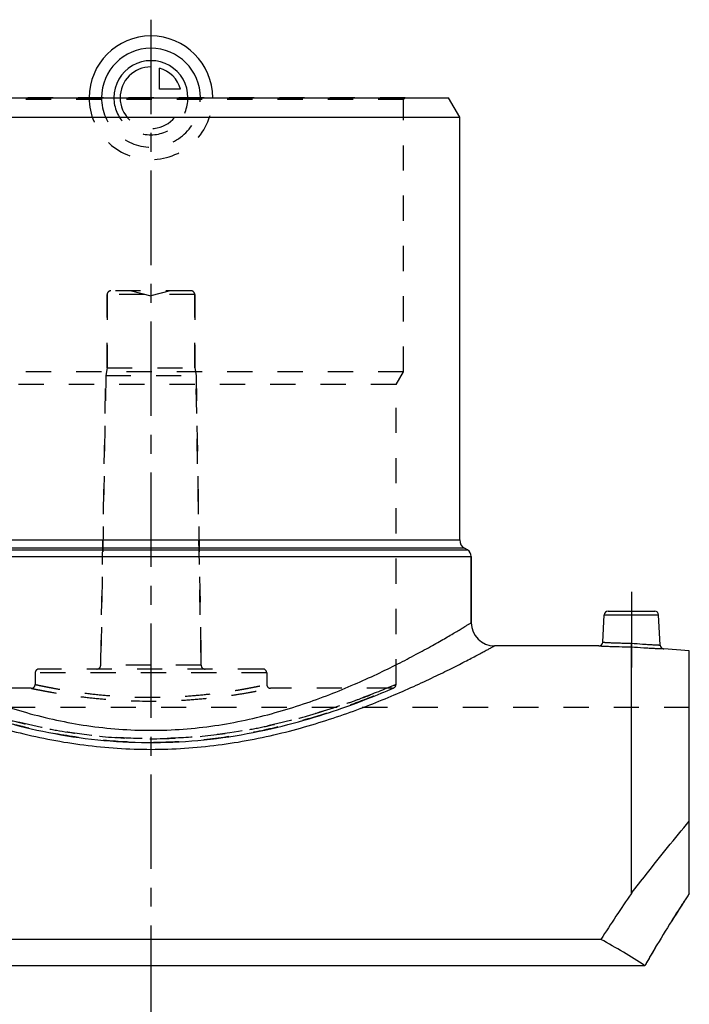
# Model space of a CAD drawing. Header units: millimetres. Extents: x 0 to 1000, y 0 to 1000.
# Tile 3 of 3: x 477 to 651, y 414 to 669. Entities that reach past the tile are written whole.
import ezdxf

# ---------------------------------------------------------------- set-up
doc = ezdxf.new("R2010")
doc.units = ezdxf.units.MM
doc.header["$LTSCALE"] = 65.185185
doc.linetypes.add('CENTER', pattern=[0.6, 0.375, -0.075, 0.075, -0.075])
doc.linetypes.add('HIDDEN', pattern=[0.2, 0.1, -0.1])
for name, color, linetype in [('ACHSEN_S', 7, 'CONTINUOUS'), ('FASEN', 7, 'CONTINUOUS'), ('KOERPER', 7, 'CONTINUOUS'), ('KONST.EL_MIT_GEO', 7, 'CONTINUOUS'), ('KONSTR_EL', 7, 'CONTINUOUS'), ('KURVEN', 7, 'CONTINUOUS')]:
    doc.layers.add(name, color=color, linetype=linetype)

msp = doc.modelspace()

# ---------------------------------------------------------------- linework, layer by layer
at = {"layer": 'ACHSEN_S', "color": 2, "linetype": 'CENTER'}
msp.add_line((511, 669.22), (511, 330.78), dxfattribs=at)
at = {"layer": 'FASEN', "color": 7, "linetype": 'Continuous'}
for p, q in [((433.89, 649), (588.11, 649)), ((591, 644), (588.11, 649)), ((431, 644), (591, 644)), ((650.5, 505.69), (643.87, 506.27))]:
    msp.add_line(p, q, dxfattribs=at)
at = {"layer": 'KOERPER', "color": 7, "linetype": 'Continuous'}
for p, q in [((591, 534.44), (591, 644)), ((594, 513), (594, 530.11)), ((627.08, 507), (600, 507))]:
    msp.add_line(p, q, dxfattribs=at)
at = {"layer": 'KOERPER', "color": 8, "linetype": 'HIDDEN'}
for p, q in [((499.65, 579), (499.65, 598)), ((522.35, 579), (522.35, 598)), ((497.99, 501.98), (499.3, 577)), ((499.65, 579), (499.3, 577)), ((499.3, 577), (522.7, 577)), ((499.65, 579), (522.35, 579)), ((522.35, 579), (522.7, 577)), ((524.01, 501.98), (522.7, 577)), ((481, 500), (481, 497)), ((541, 500), (541, 497)), ((480, 496), (448.5, 496)), ((573.5, 496), (542, 496)), ((650.5, 491), (371.5, 491))]:
    msp.add_line(p, q, dxfattribs=at)
at = {"layer": 'KOERPER', "color": 2, "linetype": 'CENTER'}
msp.add_line((635.5, 521), (635.5, 501.39), dxfattribs=at)
at = {"layer": 'KONST.EL_MIT_GEO', "color": 8, "linetype": 'HIDDEN'}
for p, q in [((576.9, 649), (445.1, 649)), ((576.4, 648.5), (445.6, 648.5)), ((576.4, 648.5), (576.9, 649)), ((576.4, 578), (576.4, 648.5)), ((499.65, 598), (499.65, 579)), ((522.35, 598), (499.65, 598)), ((521.35, 599), (500.65, 599)), ((506, 599), (511, 597.66)), ((516, 599), (511, 597.66)), ((522.35, 598), (522.35, 579)), ((576.4, 578), (445.6, 578)), ((499.3, 577), (497.99, 501.98)), ((522.7, 577), (524.01, 501.98)), ((574.5, 574.71), (576.4, 578)), ((574.5, 574.71), (447.5, 574.71)), ((574.5, 497), (574.5, 574.71)), ((481, 500), (481, 497)), ((541, 500), (481, 500)), ((540, 501), (482, 501)), ((524.01, 501.98), (497.99, 501.98)), ((541, 500), (541, 497)), ((574.5, 497), (572.09, 496)), ((572.17, 495.35), (573.13, 495.76)), ((573.13, 495.76), (573.89, 496.08)), ((566.93, 493.24), (568.4, 493.82)), ((568.4, 493.82), (569.7, 494.33)), ((569.7, 494.33), (570.82, 494.79)), ((561.48, 491.21), (562.5, 491.58)), ((495.6, 482.84), (497.2, 482.66)), ((497.2, 482.66), (498.82, 482.5))]:
    msp.add_line(p, q, dxfattribs=at)
at = {"layer": 'KONST.EL_MIT_GEO', "color": 7, "linetype": 'Continuous'}
for p, q in [((431, 534.44), (591, 534.44)), ((429, 531.85), (593, 531.85)), ((592.25, 532.28), (429.75, 532.28)), ((593, 531.85), (592.25, 532.28)), ((428, 530.11), (594, 530.11)), ((594, 530.11), (594, 513)), ((629.45, 516), (641.55, 516)), ((628.08, 507.95), (628.45, 515.05)), ((628.45, 515.05), (642.55, 515.05)), ((642.96, 507.21), (642.55, 515.05)), ((635.5, 442.88), (635.5, 506.77))]:
    msp.add_line(p, q, dxfattribs=at)
at = {"layer": 'KONST.EL_MIT_GEO', "color": 8, "linetype": 'HIDDEN'}
for points in [[(570.82, 494.79), (571.31, 494.99), (572.17, 495.35)], [(562.5, 491.58), (563.47, 491.93), (564.4, 492.28), (565.29, 492.61), (566.93, 493.24)], [(550.64, 487.73), (551.98, 488.12), (553.29, 488.51), (554.57, 488.91), (555.82, 489.3), (557.03, 489.69), (558.2, 490.08), (559.33, 490.46), (560.43, 490.84), (561.48, 491.21)], [(498.82, 482.5), (500.44, 482.37), (502.06, 482.25), (503.68, 482.15), (505.3, 482.07), (506.93, 482.01), (508.56, 481.97), (510.19, 481.95), (511.81, 481.95), (513.44, 481.97), (515.07, 482.01), (516.7, 482.07), (518.32, 482.15), (519.94, 482.25), (521.56, 482.37), (523.18, 482.5), (524.8, 482.66), (526.4, 482.84), (528.01, 483.03), (529.61, 483.24), (531.2, 483.47), (532.79, 483.72), (534.36, 483.98), (535.92, 484.26), (537.47, 484.56), (539.01, 484.87), (540.53, 485.19), (542.04, 485.52), (543.53, 485.87), (545, 486.23), (546.45, 486.59), (547.87, 486.97), (549.27, 487.35), (550.64, 487.73)], [(475.55, 486.59), (477, 486.23), (478.47, 485.87), (479.96, 485.52), (481.47, 485.19), (482.99, 484.87), (484.53, 484.56), (486.08, 484.26), (487.64, 483.98), (489.21, 483.72), (490.8, 483.47), (492.39, 483.24), (493.99, 483.03), (495.6, 482.84)]]:
    msp.add_lwpolyline(points, dxfattribs=at)
for centre, start, end in [((500.65, 598), 90, 180), ((521.35, 598), 0, 90), ((482, 500), 90, 180), ((496.99, 502), 270, 359), ((525.01, 502), 181, 270), ((540, 500), 0, 90), ((480, 497), 269.9998, 0.0001), ((542, 497), 179.9999, 270.0002), ((573.5, 497), 270.0001, 0)]:
    msp.add_arc(centre, 1, start, end, dxfattribs=at)
at = {"layer": 'KONST.EL_MIT_GEO', "color": 7, "linetype": 'Continuous'}
for centre, radius, start, end in [((593.5, 534.44), 2.5, 180, 240), ((592, 530.11), 2, 0, 60), ((629.45, 515), 1, 90, 177), ((641.55, 515), 1, 3, 90), ((600, 513), 6, 180, 270), ((627.08, 508), 1, 269.9995, 357), ((643.96, 507.26), 1, 183, 265.0004)]:
    msp.add_arc(centre, radius, start, end, dxfattribs=at)
for points, knots in [([(428, 513), (428, 513), (428.01, 512.99), (428.03, 512.98), (428.06, 512.96), (428.11, 512.93), (428.17, 512.9), (428.27, 512.83), (428.44, 512.73), (428.67, 512.59), (428.96, 512.41), (429.3, 512.21), (429.86, 511.87), (430.67, 511.38), (431.79, 510.71), (433.11, 509.94), (434.61, 509.07), (436.28, 508.11), (438.84, 506.66), (442.44, 504.7), (447.21, 502.21), (452.54, 499.6), (458.41, 496.94), (464.77, 494.32), (471.59, 491.85), (481.43, 488.8), (494.57, 485.94), (511, 484.7), (527.43, 485.94), (540.57, 488.8), (550.41, 491.85), (557.23, 494.32), (563.59, 496.94), (569.46, 499.6), (574.79, 502.21), (579.56, 504.7), (583.16, 506.66), (585.72, 508.11), (587.39, 509.07), (588.89, 509.94), (590.21, 510.71), (591.33, 511.38), (592.14, 511.87), (592.7, 512.21), (593.04, 512.41), (593.33, 512.59), (593.56, 512.73), (593.73, 512.83), (593.83, 512.9), (593.89, 512.93), (593.94, 512.96), (593.97, 512.98), (593.99, 512.99), (594, 513), (594, 513)], [0, 0, 0, 0, 0.000044, 0.000175, 0.000393, 0.000698, 0.00109, 0.001568, 0.002785, 0.004345, 0.006246, 0.008484, 0.011055, 0.017177, 0.024572, 0.03319, 0.042979, 0.053885, 0.065852, 0.092739, 0.1232, 0.156822, 0.193234, 0.232106, 0.273137, 0.316046, 0.406265, 0.5, 0.593735, 0.683954, 0.726863, 0.767894, 0.806766, 0.843178, 0.8768, 0.907261, 0.934148, 0.946115, 0.957021, 0.966811, 0.975428, 0.982823, 0.988945, 0.991516, 0.993754, 0.995655, 0.997215, 0.998432, 0.99891, 0.999302, 0.999607, 0.999825, 0.999956, 1, 1, 1, 1]), ([(628.08, 507.95), (628.09, 507.94), (628.14, 507.95), (628.24, 507.94), (628.42, 507.93), (628.67, 507.91), (628.98, 507.89), (629.52, 507.86), (630.33, 507.82), (631.45, 507.78), (632.72, 507.74), (634.1, 507.72), (635.05, 507.71), (635.54, 507.71)], [0, 0, 0, 0, 0.004824, 0.019245, 0.043122, 0.076224, 0.118226, 0.168719, 0.29315, 0.44472, 0.617598, 0.805108, 1, 1, 1, 1]), ([(635.5, 506.77), (635.5, 506.86), (635.52, 507.18), (635.53, 507.49), (635.54, 507.71)], [0, 0, 0, 0, 0.309368, 1, 1, 1, 1]), ([(635.54, 507.71), (636.48, 507.62), (637.86, 507.5), (639.61, 507.38), (640.72, 507.31), (641.63, 507.27), (642.25, 507.24), (642.62, 507.22), (642.79, 507.22), (642.9, 507.21), (642.95, 507.21), (642.96, 507.21)], [0, 0, 0, 0, 0.382656, 0.555588, 0.707164, 0.831534, 0.923923, 0.956968, 0.980798, 0.995188, 1, 1, 1, 1]), ([(422, 507), (422.01, 507), (422.03, 506.98), (422.07, 506.96), (422.15, 506.92), (422.28, 506.85), (422.49, 506.73), (422.75, 506.59), (423.21, 506.34), (423.92, 505.95), (424.95, 505.4), (426.19, 504.74), (427.64, 503.97), (429.29, 503.11), (431.13, 502.17), (433.94, 500.75), (437.88, 498.83), (443.08, 496.41), (448.89, 493.87), (455.24, 491.31), (462.09, 488.81), (469.41, 486.46), (479.89, 483.6), (493.76, 480.95), (511, 479.81), (528.24, 480.95), (542.11, 483.6), (552.59, 486.46), (559.91, 488.81), (566.76, 491.31), (573.11, 493.87), (578.92, 496.41), (584.12, 498.83), (588.06, 500.75), (590.87, 502.17), (592.71, 503.11), (594.36, 503.97), (595.81, 504.74), (597.05, 505.4), (598.08, 505.95), (598.79, 506.34), (599.25, 506.59), (599.51, 506.73), (599.72, 506.85), (599.85, 506.92), (599.93, 506.96), (599.97, 506.98), (599.99, 507), (600, 507)], [0, 0, 0, 0, 0.000177, 0.000399, 0.000709, 0.001593, 0.002829, 0.004413, 0.006343, 0.011225, 0.017437, 0.024935, 0.033669, 0.043583, 0.054619, 0.066719, 0.093871, 0.124575, 0.1584, 0.194956, 0.233895, 0.274899, 0.31767, 0.407261, 0.5, 0.592739, 0.68233, 0.725101, 0.766105, 0.805043, 0.8416, 0.875425, 0.906129, 0.933281, 0.945381, 0.956417, 0.966331, 0.975065, 0.982563, 0.988775, 0.993657, 0.995587, 0.997171, 0.998407, 0.999291, 0.999601, 0.999823, 1, 1, 1, 1]), ([(627.08, 507), (627.09, 507), (627.15, 506.99), (627.27, 506.99), (627.47, 506.98), (627.75, 506.96), (628.1, 506.95), (628.71, 506.92), (629.63, 506.88), (630.89, 506.83), (632.87, 506.78), (634.43, 506.77), (635.5, 506.77)], [0, 0, 0, 0, 0.004848, 0.019339, 0.043325, 0.076563, 0.118713, 0.169351, 0.293996, 0.445597, 0.61829, 1, 1, 1, 1]), ([(635.5, 506.77), (636.56, 506.67), (638.11, 506.55), (640.08, 506.43), (641.34, 506.37), (642.25, 506.33), (642.85, 506.3), (643.21, 506.29), (643.48, 506.28), (643.68, 506.27), (643.8, 506.27), (643.86, 506.27), (643.87, 506.27)], [0, 0, 0, 0, 0.38204, 0.554772, 0.706353, 0.830914, 0.881496, 0.923585, 0.956764, 0.980703, 0.995163, 1, 1, 1, 1])]:
    msp.add_open_spline(points, degree=3, knots=knots, dxfattribs=at)
at = {"layer": 'KONST.EL_MIT_GEO', "color": 8, "linetype": 'HIDDEN'}
for points, knots in [([(635.5, 506.77), (635.5, 506.86), (635.52, 507.18), (635.53, 507.49), (635.54, 507.71)], [0, 0, 0, 0, 0.309368, 1, 1, 1, 1]), ([(447.5, 497), (447.5, 497), (447.51, 497), (447.52, 496.99), (447.55, 496.98), (447.6, 496.96), (447.69, 496.92), (447.83, 496.86), (448, 496.79), (448.22, 496.7), (448.47, 496.59), (448.88, 496.42), (449.49, 496.17), (450.33, 495.83), (451.32, 495.43), (452.45, 494.98), (453.72, 494.48), (455.68, 493.73), (458.44, 492.71), (462.11, 491.43), (466.24, 490.09), (470.79, 488.73), (475.72, 487.41), (481.01, 486.17), (488.6, 484.68), (498.62, 483.33), (511, 482.75), (523.38, 483.33), (533.4, 484.68), (540.99, 486.17), (546.28, 487.41), (551.21, 488.73), (555.76, 490.09), (559.89, 491.43), (563.56, 492.71), (566.32, 493.73), (568.28, 494.48), (569.55, 494.98), (570.68, 495.43), (571.67, 495.83), (572.51, 496.17), (573.12, 496.42), (573.53, 496.59), (573.78, 496.7), (574, 496.79), (574.17, 496.86), (574.31, 496.92), (574.4, 496.96), (574.45, 496.98), (574.48, 496.99), (574.49, 497), (574.5, 497), (574.5, 497)], [0, 0, 0, 0, 0.000041, 0.000162, 0.000365, 0.000649, 0.00146, 0.002594, 0.004049, 0.005823, 0.007915, 0.010322, 0.016068, 0.023034, 0.031189, 0.040497, 0.05092, 0.062417, 0.088465, 0.118296, 0.151562, 0.187922, 0.227043, 0.268591, 0.312228, 0.404287, 0.5, 0.595713, 0.687772, 0.731409, 0.772957, 0.812078, 0.848438, 0.881704, 0.911535, 0.937583, 0.94908, 0.959503, 0.968811, 0.976966, 0.983932, 0.989678, 0.992085, 0.994177, 0.995951, 0.997406, 0.99854, 0.999351, 0.999635, 0.999838, 0.999959, 1, 1, 1, 1]), ([(448.5, 496), (448.53, 495.99), (448.58, 495.96), (448.69, 495.92), (448.89, 495.83), (449.25, 495.68), (449.79, 495.46), (450.47, 495.17), (451.31, 494.83), (452.29, 494.43), (453.87, 493.8), (456.17, 492.9), (459.32, 491.72), (462.95, 490.45), (467.02, 489.11), (471.5, 487.76), (478.16, 485.97), (487.24, 484), (498.85, 482.42), (511, 481.85), (523.15, 482.42), (534.76, 484), (543.84, 485.97), (550.5, 487.76), (554.98, 489.11), (559.05, 490.45), (562.68, 491.72), (565.83, 492.9), (568.13, 493.8), (569.71, 494.43), (570.69, 494.83), (571.53, 495.17), (572.21, 495.46), (572.75, 495.68), (573.11, 495.83), (573.31, 495.92), (573.42, 495.96), (573.47, 495.99), (573.5, 496)], [0, 0, 0, 0, 0.000655, 0.001472, 0.002615, 0.005871, 0.010405, 0.016195, 0.023211, 0.031421, 0.040788, 0.062828, 0.08899, 0.118917, 0.152252, 0.188648, 0.227767, 0.312819, 0.404623, 0.5, 0.595377, 0.687181, 0.772233, 0.811352, 0.847748, 0.881083, 0.91101, 0.937172, 0.959212, 0.968579, 0.976789, 0.983805, 0.989595, 0.994129, 0.997385, 0.998528, 0.999345, 1, 1, 1, 1]), ([(572.09, 496), (569.22, 494.83), (561.76, 491.96), (548.29, 487.68), (534.18, 484.66), (521.29, 483.21), (511, 482.81), (500.71, 483.21), (487.82, 484.66), (473.71, 487.68), (460.24, 491.96), (452.78, 494.83), (449.91, 496)], [0, 0, 0, 0, 0.07403, 0.190665, 0.337129, 0.417479, 0.5, 0.582521, 0.662871, 0.809335, 0.92597, 1, 1, 1, 1]), ([(480, 496), (480.05, 495.99), (480.25, 495.94), (480.7, 495.85), (481.44, 495.7), (482.47, 495.5), (483.78, 495.25), (486.02, 494.84), (489.39, 494.29), (494.01, 493.67), (501.3, 492.93), (509.06, 492.61), (516.97, 492.78), (522.7, 493.13), (527.99, 493.67), (532.61, 494.29), (535.98, 494.84), (538.22, 495.25), (539.53, 495.5), (540.56, 495.7), (541.3, 495.86), (541.75, 495.94), (541.95, 495.99), (542, 496)], [0, 0, 0, 0, 0.002473, 0.009858, 0.022061, 0.038928, 0.060255, 0.085794, 0.148364, 0.224097, 0.310117, 0.49998, 0.596755, 0.689883, 0.775903, 0.851636, 0.914206, 0.939745, 0.961072, 0.977939, 0.990142, 0.997527, 1, 1, 1, 1]), ([(481, 497), (481, 497), (481.02, 497), (481.04, 496.99), (481.09, 496.98), (481.15, 496.97), (481.23, 496.95), (481.38, 496.92), (481.6, 496.87), (481.93, 496.8), (482.32, 496.72), (482.78, 496.62), (483.53, 496.47), (484.64, 496.25), (486.14, 495.96), (487.89, 495.65), (489.85, 495.33), (492.02, 495.01), (495.25, 494.58), (499.64, 494.12), (505.2, 493.76), (511, 493.63), (516.8, 493.76), (522.36, 494.12), (526.75, 494.58), (529.98, 495.01), (532.15, 495.33), (534.11, 495.65), (535.86, 495.96), (537.36, 496.25), (538.47, 496.47), (539.22, 496.62), (539.68, 496.72), (540.07, 496.8), (540.4, 496.87), (540.62, 496.92), (540.77, 496.95), (540.85, 496.97), (540.91, 496.98), (540.96, 496.99), (540.98, 497), (541, 497), (541, 497)], [0, 0, 0, 0, 0.000154, 0.000616, 0.001384, 0.00246, 0.003841, 0.005527, 0.009807, 0.015287, 0.02195, 0.029776, 0.03874, 0.059981, 0.085433, 0.114825, 0.147858, 0.184209, 0.223534, 0.309623, 0.402949, 0.5, 0.597051, 0.690377, 0.776466, 0.815791, 0.852142, 0.885175, 0.914567, 0.940019, 0.96126, 0.970224, 0.97805, 0.984713, 0.990193, 0.994473, 0.996159, 0.99754, 0.998616, 0.999384, 0.999846, 1, 1, 1, 1])]:
    msp.add_open_spline(points, degree=3, knots=knots, dxfattribs=at)
at = {"layer": 'KONSTR_EL', "color": 7, "linetype": 'Continuous'}
for p, q in [((650.5, 442.84), (650.5, 505.69)), ((627.6, 430.96), (394.4, 430.96)), ((638.96, 424.14), (383.04, 424.14))]:
    msp.add_line(p, q, dxfattribs=at)
at = {"layer": 'KONSTR_EL', "color": 8, "linetype": 'HIDDEN'}
for centre, radius, start, end in [((948.26, 226.95), 380.06, 145.3791, 147.5357), ((995.54, 215.66), 413.12, 146.6383, 146.9662), ((943.73, 248.84), 351.6, 146.8963, 149.2765), ((900.39, 274.7), 301.12, 149.2925, 150.2455)]:
    msp.add_arc(centre, radius, start, end, dxfattribs=at)
at = {"layer": 'KONSTR_EL', "color": 7, "linetype": 'Continuous'}
msp.add_arc((934.15, 236.3), 363.13, 145.3288, 147.586, dxfattribs=at)
msp.add_ellipse((511, 351), major_axis=(175, 0), ratio=0.612691, start_param=0.750693, end_param=0.841612, dxfattribs=at)
for points, knots in [([(635.5, 442.88), (636.77, 444.52), (641.69, 450.83), (646.73, 457.05), (650.5, 461.61)], [0, 0, 0, 0, 0.259605, 1, 1, 1, 1]), ([(650.5, 442.84), (649.53, 441.36), (645.54, 435.22), (641.72, 428.96), (638.96, 424.14)], [0, 0, 0, 0, 0.241696, 1, 1, 1, 1])]:
    msp.add_open_spline(points, degree=3, knots=knots, dxfattribs=at)
at = {"layer": 'KURVEN', "color": 40, "linetype": 'Continuous'}
for p, q in [((511, 658.6), (511, 649)), ((513.2, 651.2), (513.2, 656.69)), ((518.69, 651.2), (513.2, 651.2))]:
    msp.add_line(p, q, dxfattribs=at)
at = {"layer": 'KURVEN', "color": 8, "linetype": 'HIDDEN'}
msp.add_line((511, 649), (519, 649), dxfattribs=at)
at = {"layer": 'KURVEN', "color": 40, "linetype": 'Continuous'}
for radius, start, end in [(16, 0, 180), (12.8, 0, 180), (9.6, 0, 180.0001), (8, 90, 180.0001), (8, 15.962, 74.038)]:
    msp.add_arc((511, 649), radius, start, end, dxfattribs=at)
at = {"layer": 'KURVEN', "color": 8, "linetype": 'HIDDEN'}
for radius, start in [(16, 180), (12.8, 180), (9.6, 180.0001), (8, 180.0001)]:
    msp.add_arc((511, 649), radius, start, 360, dxfattribs=at)

doc.saveas('drawing.dxf')
